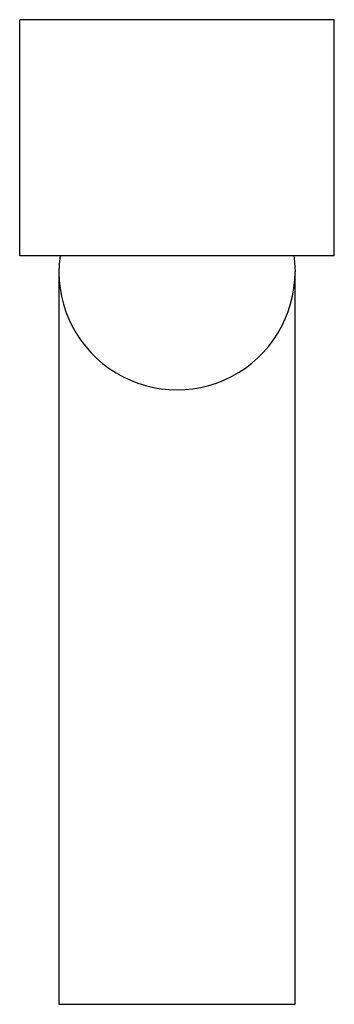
# Model space of a CAD drawing. Header units: millimetres. Extents: x 4131.2442 to 4131.2642, y 1896.9789 to 1897.0414.
import ezdxf

# ---------------------------------------------------------------- set-up
doc = ezdxf.new("R2010")
doc.units = ezdxf.units.MM
doc.layers.add('SANINDUSA', color=3, linetype='Continuous')

msp = doc.modelspace()

# ---------------------------------------------------------------- linework, layer by layer
at = {"layer": 'SANINDUSA'}
for p, q in [((4131.264237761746, 1897.041384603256), (4131.244237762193, 1897.041384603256)), ((4131.244237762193, 1897.026384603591), (4131.244237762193, 1897.041384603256)), ((4131.264237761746, 1897.026384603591), (4131.264237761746, 1897.041384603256)), ((4131.264237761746, 1897.026384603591), (4131.244237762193, 1897.026384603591)), ((4131.246737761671, 1897.025384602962), (4131.246737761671, 1897.00288460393)), ((4131.261737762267, 1897.00288460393), (4131.261737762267, 1897.025384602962)), ((4131.246737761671, 1897.00288460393), (4131.246737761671, 1896.987884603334)), ((4131.261737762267, 1896.987884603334), (4131.261737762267, 1897.00288460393)), ((4131.246737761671, 1896.987884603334), (4131.246737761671, 1896.978884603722)), ((4131.261737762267, 1896.978884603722), (4131.261737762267, 1896.987884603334)), ((4131.246737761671, 1896.978884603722), (4131.261737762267, 1896.978884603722))]:
    msp.add_line(p, q, dxfattribs=at)
at = {"layer": 'SANINDUSA', "flags": 128}
msp.add_lwpolyline([(4131.261670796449, 1897.026384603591), (4131.26168512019, 1897.026271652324), (4131.261737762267, 1897.025384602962)], dxfattribs=at)
at = {"layer": 'SANINDUSA'}
msp.add_arc((4131.254237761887, 1897.025384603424), 0.0075, 172.3377443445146, 0, dxfattribs=at)
msp.add_open_spline([(4131.261736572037, 1896.987948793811), (4131.261737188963, 1896.987921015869), (4131.261738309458, 1896.987870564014), (4131.261737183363, 1896.987826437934), (4131.261736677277, 1896.987806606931)], degree=3, knots=[0, 0, 0, 0, 0.5505831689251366, 1, 1, 1, 1], dxfattribs=at)

doc.saveas('drawing.dxf')
